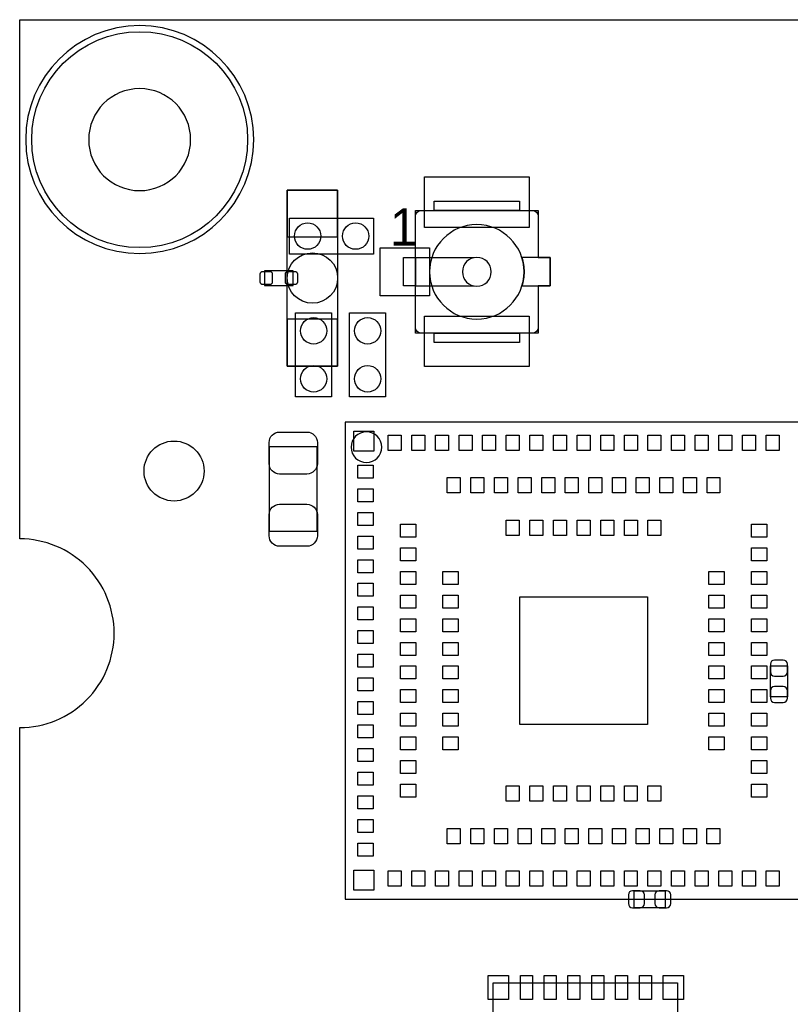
# Model space of a CAD drawing. Extents: x 7.2 to 74.8, y 34 to 67.
# Tile 2 of 7: x 7.2 to 23.5, y 46.1 to 67. Entities that reach past the tile are written whole.
import ezdxf

# ---------------------------------------------------------------- set-up
doc = ezdxf.new("R2010")
doc.units = 0
for name, color, linetype in [('BG_OUTLINE', 3, 'CONTINUOUS'), ('PG_ASSEMBLY_BOTTOM', 140, 'CONTINUOUS'), ('PG_ASSEMBLY_TOP', 140, 'CONTINUOUS'), ('PIN_BOTTOM', 2, 'CONTINUOUS'), ('PIN_TOP', 160, 'CONTINUOUS')]:
    doc.layers.add(name, color=color, linetype=linetype)

msp = doc.modelspace()

# ---------------------------------------------------------------- linework, layer by layer
at = {"layer": 'BG_OUTLINE'}
msp.add_lwpolyline([(74.799952, 55.992776, 0.414214), (72.800972, 53.993796, 0.414214), (74.799952, 51.994816), (74.799952, 33.993836), (23.949152, 33.993836), (23.949152, 37.493956, 0.414214), (23.451312, 37.994336, 0.414214), (22.950932, 37.493956), (22.950932, 33.993836), (7.200392, 33.993836), (7.200392, 51.994816, 0.414214), (9.199372, 53.993796, 0.414214), (7.200392, 55.992776), (7.199884, 66.987928), (74.799952, 66.987928)], format="xyb", close=True, dxfattribs=at)
at = {"layer": 'PG_ASSEMBLY_BOTTOM'}
msp.add_lwpolyline([(12.153392, 64.447928, 1), (7.326376, 64.447928, 1), (12.153392, 64.447928)], format="xyb", dxfattribs=at)
for points in [[(13.931392, 63.379096), (13.931392, 59.652916), (12.864592, 59.652916), (12.864592, 63.379096)], [(23.092918, 52.646326), (23.092918, 53.306218), (23.45309, 53.306218), (23.45309, 52.646326)], [(20.205954, 48.541686), (20.865846, 48.541686), (20.865846, 48.181514), (20.205954, 48.181514)]]:
    msp.add_lwpolyline(points, close=True, dxfattribs=at)
at = {"layer": 'PG_ASSEMBLY_TOP'}
for points in [[(12.153392, 64.447928, 1), (7.326376, 64.447928, 1), (12.153392, 64.447928)], [(18.177764, 61.348112), (18.177764, 60.475114, -0.414214), (18.050764, 60.348114), (15.70482, 60.348114, -0.414214), (15.57782, 60.475114), (15.57782, 62.821058, -0.414214), (15.70482, 62.948058), (18.050764, 62.948058, -0.414214), (18.177764, 62.821058)], [(17.87779, 61.648086, 1), (15.877794, 61.648086, 1), (17.87779, 61.648086)], [(17.182592, 61.648086, 1), (16.572992, 61.648086, 1), (17.182592, 61.648086)], [(17.831562, 61.94806, -0.076601), (17.87779, 61.648086)], [(17.87779, 61.648086, -0.076974), (17.831562, 61.348112)], [(14.866366, 57.934606, 1), (14.215618, 57.934606, 1), (14.866366, 57.934606)]]:
    msp.add_lwpolyline(points, format="xyb", dxfattribs=at)
msp.add_lwpolyline([(10.819384, 64.447928, 1), (8.660384, 64.447928, 1)], format="xyb", close=True, dxfattribs=at)
for points in [[(17.779492, 63.146686), (17.779492, 62.948058), (18.177764, 62.948058), (18.177764, 61.94806), (18.427192, 61.94806), (18.427192, 61.348112), (18.177764, 61.348112), (18.177764, 60.348114), (17.779492, 60.348114), (17.779492, 60.149486), (15.976092, 60.149486), (15.976092, 60.348114), (15.57782, 60.348114), (15.57782, 61.348112), (15.328392, 61.348112), (15.328392, 61.94806), (15.57782, 61.94806), (15.57782, 62.948058), (15.976092, 62.948058), (15.976092, 63.146686)], [(12.915392, 62.024006), (12.915392, 62.786006), (14.693392, 62.786006), (14.693392, 62.024006)], [(12.991592, 61.361066), (12.991592, 61.670946), (12.381992, 61.670946), (12.381992, 61.361066)], [(13.804392, 59.001406), (13.042392, 59.001406), (13.042392, 60.779406), (13.804392, 60.779406)], [(14.185392, 60.779406), (14.947392, 60.779406), (14.947392, 59.001406), (14.185392, 59.001406)], [(14.088364, 48.363378), (24.18842, 48.363378), (24.18842, 58.463434), (14.088364, 58.463434)], [(12.491466, 57.945528), (13.491718, 57.945528), (13.491718, 56.145684), (12.491466, 56.145684)], [(17.226026, 44.888404), (17.226026, 46.588172), (21.125942, 46.588172), (21.125942, 44.888404)]]:
    msp.add_lwpolyline(points, close=True, dxfattribs=at)
for points in [[(15.976092, 63.146686), (17.779492, 63.146686)], [(15.976092, 62.948058), (15.976092, 63.146686)], [(17.779492, 63.146686), (17.779492, 62.948058)], [(17.779492, 62.948058), (15.976092, 62.948058)], [(18.177764, 62.821058), (18.177764, 61.94806)], [(15.328392, 61.94806), (15.57782, 61.94806)], [(15.328392, 61.348112), (15.328392, 61.94806)], [(15.57782, 61.94806), (16.82369, 61.94806)], [(15.57782, 61.94806), (15.57782, 61.348112)], [(18.427192, 61.94806), (17.831562, 61.94806)], [(18.427192, 61.348112), (18.427192, 61.94806)], [(15.57782, 61.348112), (15.328392, 61.348112)], [(15.57782, 61.348112), (16.82369, 61.348112)], [(17.831562, 61.348112), (18.427192, 61.348112)], [(15.976092, 60.348114), (17.779492, 60.348114)], [(15.976092, 60.149486), (15.976092, 60.348114)], [(17.779492, 60.348114), (17.779492, 60.149486)], [(17.779492, 60.149486), (15.976092, 60.149486)]]:
    msp.add_lwpolyline(points, dxfattribs=at)
at = {"layer": 'PIN_BOTTOM'}
for points in [[(13.931392, 62.388496), (13.931392, 63.379096), (12.864592, 63.379096), (12.864592, 62.388496)], [(13.931392, 59.652916), (13.931392, 60.643516), (12.864592, 60.643516), (12.864592, 59.652916)]]:
    msp.add_lwpolyline(points, close=True, dxfattribs=at)
for points in [[(23.092918, 53.33619), (23.092918, 53.17617, 0.413587), (23.183088, 53.086254), (23.36292, 53.086254, 0.413587), (23.45309, 53.17617), (23.45309, 53.33619, 0.413587), (23.36292, 53.426106), (23.183088, 53.426106, 0.413587)], [(23.45309, 52.616354), (23.45309, 52.776374, 0.413587), (23.36292, 52.86629), (23.183088, 52.86629, 0.413587), (23.092918, 52.776374), (23.092918, 52.616354, 0.413587), (23.183088, 52.526438), (23.36292, 52.526438, 0.413587)], [(20.175982, 48.181514), (20.336002, 48.181514, 0.413587), (20.425918, 48.271684), (20.425918, 48.451516, 0.413587), (20.336002, 48.541686), (20.175982, 48.541686, 0.413587), (20.086066, 48.451516), (20.086066, 48.271684, 0.413587)], [(20.895818, 48.541686), (20.735798, 48.541686, 0.413587), (20.645882, 48.451516), (20.645882, 48.271684, 0.413587), (20.735798, 48.181514), (20.895818, 48.181514, 0.413587), (20.985734, 48.271684), (20.985734, 48.451516, 0.413587)]]:
    msp.add_lwpolyline(points, format="xyb", close=True, dxfattribs=at)
for centre, radius in [((9.739884, 64.447928), 2.286), ((13.397992, 61.516006), 0.5334), ((10.46734, 57.4294), 0.635)]:
    msp.add_circle(centre, radius, dxfattribs=at)
at = {"layer": 'PIN_TOP'}
for points in [[(15.772892, 63.656464), (17.982692, 63.656464), (17.982692, 62.589664), (15.772892, 62.589664)], [(14.832076, 62.156086), (15.873476, 62.156086), (15.873476, 61.140086), (14.832076, 61.140086)], [(15.772892, 60.706508), (17.982692, 60.706508), (17.982692, 59.639708), (15.772892, 59.639708)], [(14.276451, 58.275347), (14.700377, 58.275347), (14.700377, 57.851421), (14.276451, 57.851421)], [(15.275941, 58.190892), (15.275941, 57.865772), (15.000859, 57.865772), (15.000859, 58.190892)], [(15.775813, 58.190892), (15.775813, 57.865772), (15.500731, 57.865772), (15.500731, 58.190892)], [(16.275939, 58.190892), (16.275939, 57.865772), (16.000857, 57.865772), (16.000857, 58.190892)], [(16.775811, 58.190892), (16.775811, 57.865772), (16.500729, 57.865772), (16.500729, 58.190892)], [(17.275937, 58.190892), (17.275937, 57.865772), (17.000855, 57.865772), (17.000855, 58.190892)], [(17.775809, 58.190892), (17.775809, 57.865772), (17.500727, 57.865772), (17.500727, 58.190892)], [(18.275935, 58.190892), (18.275935, 57.865772), (18.000853, 57.865772), (18.000853, 58.190892)], [(18.775807, 58.190892), (18.775807, 57.865772), (18.500725, 57.865772), (18.500725, 58.190892)], [(19.275933, 58.190892), (19.275933, 57.865772), (19.000851, 57.865772), (19.000851, 58.190892)], [(19.776059, 58.190892), (19.776059, 57.865772), (19.500977, 57.865772), (19.500977, 58.190892)], [(20.275931, 58.190892), (20.275931, 57.865772), (20.000849, 57.865772), (20.000849, 58.190892)], [(20.776057, 58.190892), (20.776057, 57.865772), (20.500975, 57.865772), (20.500975, 58.190892)], [(21.275929, 58.190892), (21.275929, 57.865772), (21.000847, 57.865772), (21.000847, 58.190892)], [(21.776055, 58.190892), (21.776055, 57.865772), (21.500973, 57.865772), (21.500973, 58.190892)], [(22.275927, 58.190892), (22.275927, 57.865772), (22.000845, 57.865772), (22.000845, 58.190892)], [(22.776053, 58.190892), (22.776053, 57.865772), (22.500971, 57.865772), (22.500971, 58.190892)], [(23.275925, 58.190892), (23.275925, 57.865772), (23.000843, 57.865772), (23.000843, 58.190892)], [(14.360906, 57.550939), (14.686026, 57.550939), (14.686026, 57.275857), (14.360906, 57.275857)], [(16.525875, 57.29097), (16.525875, 56.96585), (16.250793, 56.96585), (16.250793, 57.29097)], [(17.026001, 57.29097), (17.026001, 56.96585), (16.750919, 56.96585), (16.750919, 57.29097)], [(17.525873, 57.29097), (17.525873, 56.96585), (17.250791, 56.96585), (17.250791, 57.29097)], [(18.025999, 57.29097), (18.025999, 56.96585), (17.750917, 56.96585), (17.750917, 57.29097)], [(18.525871, 57.29097), (18.525871, 56.96585), (18.250789, 56.96585), (18.250789, 57.29097)], [(19.025997, 57.29097), (19.025997, 56.96585), (18.750915, 56.96585), (18.750915, 57.29097)], [(19.525869, 57.29097), (19.525869, 56.96585), (19.250787, 56.96585), (19.250787, 57.29097)], [(20.025995, 57.29097), (20.025995, 56.96585), (19.750913, 56.96585), (19.750913, 57.29097)], [(20.525867, 57.29097), (20.525867, 56.96585), (20.250785, 56.96585), (20.250785, 57.29097)], [(21.025993, 57.29097), (21.025993, 56.96585), (20.750911, 56.96585), (20.750911, 57.29097)], [(21.525865, 57.29097), (21.525865, 56.96585), (21.250783, 56.96585), (21.250783, 57.29097)], [(22.025991, 57.29097), (22.025991, 56.96585), (21.750909, 56.96585), (21.750909, 57.29097)], [(14.360906, 57.051067), (14.686026, 57.051067), (14.686026, 56.775985), (14.360906, 56.775985)], [(14.360906, 56.550941), (14.686026, 56.550941), (14.686026, 56.275859), (14.360906, 56.275859)], [(17.775809, 56.391048), (17.775809, 56.065928), (17.500727, 56.065928), (17.500727, 56.391048)], [(18.275935, 56.391048), (18.275935, 56.065928), (18.000853, 56.065928), (18.000853, 56.391048)], [(18.775807, 56.391048), (18.775807, 56.065928), (18.500725, 56.065928), (18.500725, 56.391048)], [(19.275933, 56.391048), (19.275933, 56.065928), (19.000851, 56.065928), (19.000851, 56.391048)], [(19.776059, 56.391048), (19.776059, 56.065928), (19.500977, 56.065928), (19.500977, 56.391048)], [(20.275931, 56.391048), (20.275931, 56.065928), (20.000849, 56.065928), (20.000849, 56.391048)], [(20.776057, 56.391048), (20.776057, 56.065928), (20.500975, 56.065928), (20.500975, 56.391048)], [(15.260828, 56.301005), (15.585948, 56.301005), (15.585948, 56.025923), (15.260828, 56.025923)], [(23.015956, 56.025923), (22.690836, 56.025923), (22.690836, 56.301005), (23.015956, 56.301005)], [(14.360906, 56.051069), (14.686026, 56.051069), (14.686026, 55.775987), (14.360906, 55.775987)], [(15.260828, 55.800879), (15.585948, 55.800879), (15.585948, 55.525797), (15.260828, 55.525797)], [(23.015956, 55.525797), (22.690836, 55.525797), (22.690836, 55.800879), (23.015956, 55.800879)], [(14.360906, 55.550943), (14.686026, 55.550943), (14.686026, 55.275861), (14.360906, 55.275861)], [(15.260828, 55.301007), (15.585948, 55.301007), (15.585948, 55.025925), (15.260828, 55.025925)], [(16.16075, 55.301007), (16.48587, 55.301007), (16.48587, 55.025925), (16.16075, 55.025925)], [(22.116034, 55.025925), (21.790914, 55.025925), (21.790914, 55.301007), (22.116034, 55.301007)], [(23.015956, 55.025925), (22.690836, 55.025925), (22.690836, 55.301007), (23.015956, 55.301007)], [(14.360906, 55.051071), (14.686026, 55.051071), (14.686026, 54.775989), (14.360906, 54.775989)], [(15.260828, 54.800881), (15.585948, 54.800881), (15.585948, 54.525799), (15.260828, 54.525799)], [(16.16075, 54.800881), (16.48587, 54.800881), (16.48587, 54.525799), (16.16075, 54.525799)], [(17.788382, 54.763416), (20.488402, 54.763416), (20.488402, 52.063396), (17.788382, 52.063396)], [(22.116034, 54.525799), (21.790914, 54.525799), (21.790914, 54.800881), (22.116034, 54.800881)], [(23.015956, 54.525799), (22.690836, 54.525799), (22.690836, 54.800881), (23.015956, 54.800881)], [(14.360906, 54.550945), (14.686026, 54.550945), (14.686026, 54.275863), (14.360906, 54.275863)], [(15.260828, 54.301009), (15.585948, 54.301009), (15.585948, 54.025927), (15.260828, 54.025927)], [(16.16075, 54.301009), (16.48587, 54.301009), (16.48587, 54.025927), (16.16075, 54.025927)], [(22.116034, 54.025927), (21.790914, 54.025927), (21.790914, 54.301009), (22.116034, 54.301009)], [(23.015956, 54.025927), (22.690836, 54.025927), (22.690836, 54.301009), (23.015956, 54.301009)], [(14.360906, 54.051073), (14.686026, 54.051073), (14.686026, 53.775991), (14.360906, 53.775991)], [(15.260828, 53.800883), (15.585948, 53.800883), (15.585948, 53.525801), (15.260828, 53.525801)], [(16.16075, 53.800883), (16.48587, 53.800883), (16.48587, 53.525801), (16.16075, 53.525801)], [(22.116034, 53.525801), (21.790914, 53.525801), (21.790914, 53.800883), (22.116034, 53.800883)], [(23.015956, 53.525801), (22.690836, 53.525801), (22.690836, 53.800883), (23.015956, 53.800883)], [(14.360906, 53.550947), (14.686026, 53.550947), (14.686026, 53.275865), (14.360906, 53.275865)], [(15.260828, 53.301011), (15.585948, 53.301011), (15.585948, 53.025929), (15.260828, 53.025929)], [(16.16075, 53.301011), (16.48587, 53.301011), (16.48587, 53.025929), (16.16075, 53.025929)], [(22.116034, 53.025929), (21.790914, 53.025929), (21.790914, 53.301011), (22.116034, 53.301011)], [(23.015956, 53.025929), (22.690836, 53.025929), (22.690836, 53.301011), (23.015956, 53.301011)], [(14.360906, 53.050821), (14.686026, 53.050821), (14.686026, 52.775739), (14.360906, 52.775739)], [(15.260828, 52.800885), (15.585948, 52.800885), (15.585948, 52.525803), (15.260828, 52.525803)], [(16.16075, 52.800885), (16.48587, 52.800885), (16.48587, 52.525803), (16.16075, 52.525803)], [(22.116034, 52.525803), (21.790914, 52.525803), (21.790914, 52.800885), (22.116034, 52.800885)], [(23.015956, 52.525803), (22.690836, 52.525803), (22.690836, 52.800885), (23.015956, 52.800885)], [(14.360906, 52.550949), (14.686026, 52.550949), (14.686026, 52.275867), (14.360906, 52.275867)], [(15.260828, 52.301013), (15.585948, 52.301013), (15.585948, 52.025931), (15.260828, 52.025931)], [(16.16075, 52.301013), (16.48587, 52.301013), (16.48587, 52.025931), (16.16075, 52.025931)], [(22.116034, 52.025931), (21.790914, 52.025931), (21.790914, 52.301013), (22.116034, 52.301013)], [(23.015956, 52.025931), (22.690836, 52.025931), (22.690836, 52.301013), (23.015956, 52.301013)], [(14.360906, 52.050823), (14.686026, 52.050823), (14.686026, 51.775741), (14.360906, 51.775741)], [(15.260828, 51.800887), (15.585948, 51.800887), (15.585948, 51.525805), (15.260828, 51.525805)], [(16.16075, 51.800887), (16.48587, 51.800887), (16.48587, 51.525805), (16.16075, 51.525805)], [(22.116034, 51.525805), (21.790914, 51.525805), (21.790914, 51.800887), (22.116034, 51.800887)], [(23.015956, 51.525805), (22.690836, 51.525805), (22.690836, 51.800887), (23.015956, 51.800887)], [(14.360906, 51.550951), (14.686026, 51.550951), (14.686026, 51.275869), (14.360906, 51.275869)], [(15.260828, 51.301015), (15.585948, 51.301015), (15.585948, 51.025933), (15.260828, 51.025933)], [(23.015956, 51.025933), (22.690836, 51.025933), (22.690836, 51.301015), (23.015956, 51.301015)], [(14.360906, 51.050825), (14.686026, 51.050825), (14.686026, 50.775743), (14.360906, 50.775743)], [(15.260828, 50.800889), (15.585948, 50.800889), (15.585948, 50.525807), (15.260828, 50.525807)], [(17.5006, 50.435764), (17.5006, 50.760884), (17.775682, 50.760884), (17.775682, 50.435764)], [(18.000726, 50.435764), (18.000726, 50.760884), (18.275808, 50.760884), (18.275808, 50.435764)], [(18.500598, 50.435764), (18.500598, 50.760884), (18.77568, 50.760884), (18.77568, 50.435764)], [(19.000724, 50.435764), (19.000724, 50.760884), (19.275806, 50.760884), (19.275806, 50.435764)], [(19.50085, 50.435764), (19.50085, 50.760884), (19.775932, 50.760884), (19.775932, 50.435764)], [(20.000722, 50.435764), (20.000722, 50.760884), (20.275804, 50.760884), (20.275804, 50.435764)], [(20.500848, 50.435764), (20.500848, 50.760884), (20.77593, 50.760884), (20.77593, 50.435764)], [(23.015956, 50.525807), (22.690836, 50.525807), (22.690836, 50.800889), (23.015956, 50.800889)], [(14.360906, 50.550953), (14.686026, 50.550953), (14.686026, 50.275871), (14.360906, 50.275871)], [(14.360906, 50.050827), (14.686026, 50.050827), (14.686026, 49.775745), (14.360906, 49.775745)], [(16.250666, 49.535842), (16.250666, 49.860962), (16.525748, 49.860962), (16.525748, 49.535842)], [(16.750792, 49.535842), (16.750792, 49.860962), (17.025874, 49.860962), (17.025874, 49.535842)], [(17.250664, 49.535842), (17.250664, 49.860962), (17.525746, 49.860962), (17.525746, 49.535842)], [(17.75079, 49.535842), (17.75079, 49.860962), (18.025872, 49.860962), (18.025872, 49.535842)], [(18.250662, 49.535842), (18.250662, 49.860962), (18.525744, 49.860962), (18.525744, 49.535842)], [(18.750788, 49.535842), (18.750788, 49.860962), (19.02587, 49.860962), (19.02587, 49.535842)], [(19.25066, 49.535842), (19.25066, 49.860962), (19.525742, 49.860962), (19.525742, 49.535842)], [(19.750786, 49.535842), (19.750786, 49.860962), (20.025868, 49.860962), (20.025868, 49.535842)], [(20.250658, 49.535842), (20.250658, 49.860962), (20.52574, 49.860962), (20.52574, 49.535842)], [(20.750784, 49.535842), (20.750784, 49.860962), (21.025866, 49.860962), (21.025866, 49.535842)], [(21.250656, 49.535842), (21.250656, 49.860962), (21.525738, 49.860962), (21.525738, 49.535842)], [(21.750782, 49.535842), (21.750782, 49.860962), (22.025864, 49.860962), (22.025864, 49.535842)], [(14.360906, 49.550955), (14.686026, 49.550955), (14.686026, 49.275873), (14.360906, 49.275873)], [(14.276578, 48.551592), (14.276578, 48.975518), (14.700504, 48.975518), (14.700504, 48.551592)], [(15.000732, 48.63592), (15.000732, 48.96104), (15.275814, 48.96104), (15.275814, 48.63592)], [(15.500604, 48.63592), (15.500604, 48.96104), (15.775686, 48.96104), (15.775686, 48.63592)], [(16.00073, 48.63592), (16.00073, 48.96104), (16.275812, 48.96104), (16.275812, 48.63592)], [(16.500602, 48.63592), (16.500602, 48.96104), (16.775684, 48.96104), (16.775684, 48.63592)], [(17.000728, 48.63592), (17.000728, 48.96104), (17.27581, 48.96104), (17.27581, 48.63592)], [(17.5006, 48.63592), (17.5006, 48.96104), (17.775682, 48.96104), (17.775682, 48.63592)], [(18.000726, 48.63592), (18.000726, 48.96104), (18.275808, 48.96104), (18.275808, 48.63592)], [(18.500598, 48.63592), (18.500598, 48.96104), (18.77568, 48.96104), (18.77568, 48.63592)], [(19.000724, 48.63592), (19.000724, 48.96104), (19.275806, 48.96104), (19.275806, 48.63592)], [(19.50085, 48.63592), (19.50085, 48.96104), (19.775932, 48.96104), (19.775932, 48.63592)], [(20.000722, 48.63592), (20.000722, 48.96104), (20.275804, 48.96104), (20.275804, 48.63592)], [(20.500848, 48.63592), (20.500848, 48.96104), (20.77593, 48.96104), (20.77593, 48.63592)], [(21.00072, 48.63592), (21.00072, 48.96104), (21.275802, 48.96104), (21.275802, 48.63592)], [(21.500846, 48.63592), (21.500846, 48.96104), (21.775928, 48.96104), (21.775928, 48.63592)], [(22.000718, 48.63592), (22.000718, 48.96104), (22.2758, 48.96104), (22.2758, 48.63592)], [(22.500844, 48.63592), (22.500844, 48.96104), (22.775926, 48.96104), (22.775926, 48.63592)], [(23.000716, 48.63592), (23.000716, 48.96104), (23.275798, 48.96104), (23.275798, 48.63592)], [(17.117314, 46.238414), (17.117314, 46.746414), (17.549114, 46.746414), (17.549114, 46.238414)], [(17.79905, 46.238414), (17.79905, 46.746414), (18.05305, 46.746414), (18.05305, 46.238414)], [(18.302986, 46.238414), (18.302986, 46.746414), (18.556986, 46.746414), (18.556986, 46.238414)], [(18.807176, 46.238414), (18.807176, 46.746414), (19.061176, 46.746414), (19.061176, 46.238414)], [(19.311112, 46.238414), (19.311112, 46.746414), (19.565112, 46.746414), (19.565112, 46.238414)], [(19.815048, 46.238414), (19.815048, 46.746414), (20.069048, 46.746414), (20.069048, 46.238414)], [(20.318984, 46.238414), (20.318984, 46.746414), (20.572984, 46.746414), (20.572984, 46.238414)], [(20.823174, 46.238414), (20.823174, 46.746414), (21.254974, 46.746414), (21.254974, 46.238414)]]:
    msp.add_lwpolyline(points, close=True, dxfattribs=at)
for points in [[(12.293092, 61.604906, -0.414214), (12.343892, 61.655706), (12.496292, 61.655706, -0.414214), (12.547092, 61.604906), (12.547092, 61.427106, -0.414214), (12.496292, 61.376306), (12.343892, 61.376306, -0.414214), (12.293092, 61.427106)], [(12.826492, 61.604906, -0.414214), (12.877292, 61.655706), (13.029692, 61.655706, -0.414214), (13.080492, 61.604906), (13.080492, 61.427106, -0.414214), (13.029692, 61.376306), (12.877292, 61.376306, -0.414214), (12.826492, 61.427106)], [(13.501624, 58.035698), (13.501624, 57.58561, -0.414414), (13.28166, 57.365646), (12.701524, 57.365646, -0.414414), (12.48156, 57.58561), (12.48156, 58.035698, -0.414414), (12.701524, 58.255662), (13.28166, 58.255662, -0.414414)], [(12.48156, 56.055514), (12.48156, 56.505602, -0.414414), (12.701524, 56.725566), (13.28166, 56.725566, -0.414414), (13.501624, 56.505602), (13.501624, 56.055514, -0.414414), (13.28166, 55.83555), (12.701524, 55.83555, -0.414414)]]:
    msp.add_lwpolyline(points, format="xyb", close=True, dxfattribs=at)
for centre, radius in [((9.739884, 64.447928), 2.286), ((13.296392, 62.405006), 0.2794), ((14.312392, 62.405006), 0.2794), ((13.423392, 60.398406), 0.2794), ((14.566392, 60.398406), 0.2794), ((13.423392, 59.382406), 0.2794), ((14.566392, 59.382406), 0.2794)]:
    msp.add_circle(centre, radius, dxfattribs=at)

# ---------------------------------------------------------------- texts
at = {"layer": 'PG_ASSEMBLY_TOP'}
msp.add_text('1', height=0.7874, dxfattribs=at).set_placement((15.036292, 62.203076))

doc.saveas('drawing.dxf')
